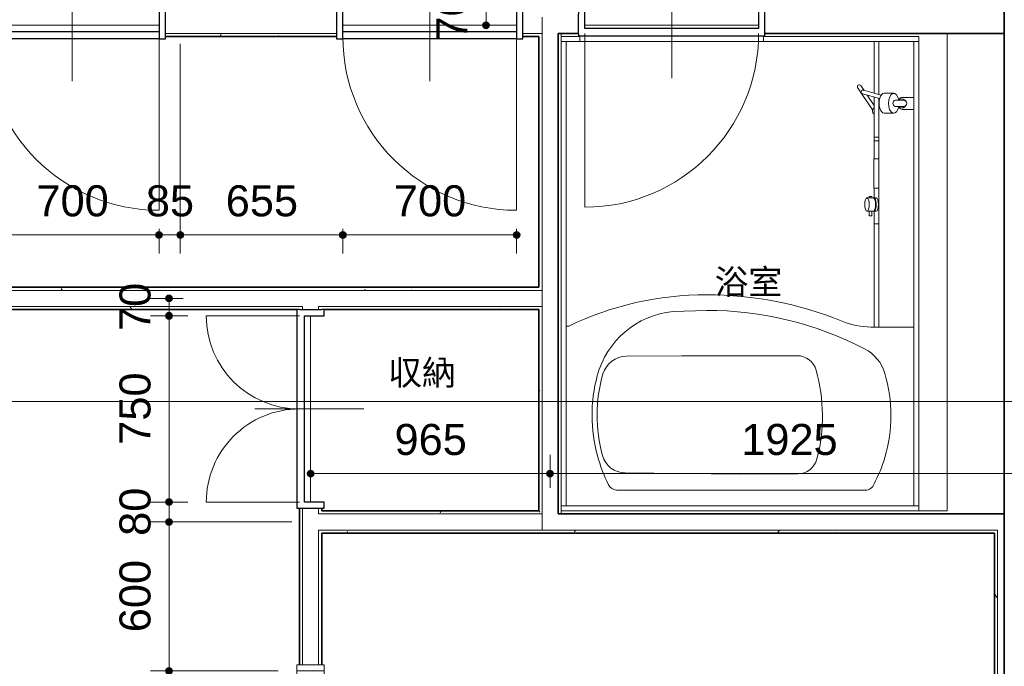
# Model space of a CAD drawing. Header units: millimetres. Extents: x -6159 to 97970, y -8550 to 14941.
# Tile 17 of 37: x 26015 to 29982, y -758 to 1846. Entities that reach past the tile are written whole.
import ezdxf

# ---------------------------------------------------------------- set-up
doc = ezdxf.new("R2010")
doc.units = ezdxf.units.MM
for name, color, linetype, lineweight in [('A-ANNO-DIMS', 211, 'Continuous', 9), ('A-ANNO-DIMS-50', 211, 'Continuous', 9), ('A-AREA-IDEN', 2, 'Continuous', 9), ('A-DOOR', 31, 'Continuous', 18), ('A-DOOR-FRAM', 31, 'Continuous', 25), ('A-FLOR', 192, 'Continuous', 18), ('A-GENM', 13, 'Continuous', 18), ('A-WALL', 113, 'Continuous', 18), ('A-WALL-PATT', 111, 'Continuous', 35), ('G-ANNO-SYMB', 111, 'Continuous', 9), ('P-SANR-FIXT', 6, 'Continuous', 18)]:
    doc.layers.add(name, color=color, linetype=linetype, lineweight=lineweight)
doc.styles.add('Arial', font='arial.ttf', dxfattribs={"height": 125})
doc.styles.add('MS UI Gothic', font='MS UI Gothic.ttf', dxfattribs={"height": 100})
doc.dimstyles.new('点線_-_2_5_mm', dxfattribs={"dimscale": 304.8, "dimtxt": 127.532425, "dimasz": 0.328084, "dimexe": 0.246063, "dimexo": 0.246063, "dimgap": 0.123031, "dimtad": 1, "dimdec": 1, "dimrnd": 0.1, "dimdsep": 46, "dimtxsty": 'Arial', "dimblk1": 'DOTSMALL', "dimblk2": 'DOTSMALL', "dimsah": 1, "dimcen": 0.09, "dimazin": 0, "dimtfac": 1, "dimtdec": 4, "dimtix": 1, "dimtmove": 0, "dimatfit": 3, "dimfxl": 1, "dimtvp": 1, "dimtolj": 1, "dimtzin": 0, "dimarcsym": 2})
pattern_1 = [(0, (21983.56, 0), (406.4, 101.6), [16.764, -288.036, 16.764, -288.036, -1625.6]), (0, (21983.56, 0), (406.4, 101.6), [-609.6, 16.764, -592.836, 16.764, -288.036, -711.2]), (0, (21983.56, 0), (406.4, 101.6), [-1524, 16.764, -186.436, 16.764, -491.236]), (120, (22135.96, 50.8), (-291.1882, 301.1527), [16.764, -288.036, 16.764, -288.036, -1625.6]), (120, (22135.96, 50.8), (-291.1882, 301.1527), [-609.6, 16.764, -592.836, 16.764, -288.036, -711.2]), (120, (22135.96, 50.8), (-291.1882, 301.1527), [-1524, 16.764, -186.436, 16.764, -491.236]), (240, (22186.76, 254), (-115.2118, -402.7527), [16.764, -288.036, 16.764, -288.036, -1625.6]), (240, (22186.76, 254), (-115.2118, -402.7527), [-609.6, 16.764, -592.836, 16.764, -288.036, -711.2]), (240, (22186.76, 254), (-115.2118, -402.7527), [-1524, 16.764, -186.436, 16.764, -491.236])]

# ---------------------------------------------------------------- blocks, each defined once
blk = doc.blocks.new('片開き - w700h2000-601856-印刷用2FL')
at = {"layer": 'A-DOOR'}
for p, q in [((0, -225), (0, 215)), ((350, -745.1), (350, -45))]:
    blk.add_line(p, q, dxfattribs=at)
at = {"layer": 'A-DOOR', "lineweight": 25}
for p, q in [((-350, -25), (350, -25)), ((350, -55), (-350, -55))]:
    blk.add_line(p, q, dxfattribs=at)
at = {"layer": 'A-DOOR'}
blk.add_arc((350, -45), 700.1, 180, 270, dxfattribs=at)
at = {"layer": 'A-DOOR-FRAM'}
for p, q in [((-375, 55), (-375, -55)), ((-350, 55), (-375, 55)), ((-350, -55), (-350, 55)), ((350, 55), (350, -55)), ((375, 55), (350, 55)), ((375, -55), (375, 55)), ((-375, -55), (-350, -55)), ((350, -55), (375, -55))]:
    blk.add_line(p, q, dxfattribs=at)
blk = doc.blocks.new('両開き - W750H2000-563925-印刷用2FL')
at = {"layer": 'A-DOOR'}
for p, q in [((-375, 420), (-375, 45)), ((375, 420), (375, 45)), ((0, 225), (0, -215))]:
    blk.add_line(p, q, dxfattribs=at)
at = {"layer": 'A-DOOR', "lineweight": 25}
for p, q in [((375, 55), (-375, 55)), ((-375, 25), (375, 25))]:
    blk.add_line(p, q, dxfattribs=at)
at = {"layer": 'A-DOOR'}
for centre, start, end in [((-375, 45), 360, 90), ((375, 45), 90, 180)]:
    blk.add_arc(centre, 375, start, end, dxfattribs=at)
at = {"layer": 'A-DOOR-FRAM'}
for p, q in [((-375, 55), (-400, 55)), ((-400, 55), (-400, 45)), ((-400, 45), (-400, -45)), ((400, 55), (375, 55)), ((400, 45), (400, 55)), ((400, 45), (400, -45)), ((-375, -55), (-375, 25)), ((375, 25), (375, -55)), ((-400, -45), (-400, -55)), ((-400, -55), (-375, -55)), ((375, -55), (400, -55)), ((400, -55), (400, -45))]:
    blk.add_line(p, q, dxfattribs=at)
blk = doc.blocks.new('片開き_ガラス四方框 - w700h2000-603679-印刷用2FL')
at = {"layer": 'A-DOOR'}
for p, q in [((350, 738.8), (350, 38.7)), ((0, 218.8), (0, -208.8)), ((376, 38.7), (375, 38.7)), ((375, -38.8), (376, -38.8))]:
    blk.add_line(p, q, dxfattribs=at)
at = {"layer": 'A-DOOR', "lineweight": 25}
for p, q in [((350, 48.8), (-350, 48.8)), ((-350, 18.8), (350, 18.8))]:
    blk.add_line(p, q, dxfattribs=at)
at = {"layer": 'A-DOOR'}
blk.add_arc((350, 38.7), 700.1, 90, 180, dxfattribs=at)
at = {"layer": 'A-DOOR-FRAM'}
for p, q in [((-350, 48.8), (-375, 48.8)), ((-375, 48.8), (-375, 38.7)), ((375, 48.8), (350, 48.8)), ((375, 38.7), (375, 48.8)), ((-375, 38.7), (-375, -38.8)), ((-350, -48.8), (-350, 18.8)), ((350, 18.8), (350, -48.8)), ((375, 38.7), (375, -38.8)), ((-375, -38.8), (-375, -48.8)), ((375, -48.8), (375, -38.8)), ((-375, -48.8), (-350, -48.8)), ((350, -48.8), (375, -48.8))]:
    blk.add_line(p, q, dxfattribs=at)
blk = doc.blocks.new('開口枠 - 鋼製 1 - W900H2200-707614-印刷用2FL')
at = {"layer": 'A-GENM'}
for p, q in [((-350, 55), (600, 55)), ((-350, 55), (-350, -55)), ((-325, -55), (-325, 55)), ((575, -55), (575, 55)), ((600, -55), (600, 55)), ((-350, -55), (600, -55))]:
    blk.add_line(p, q, dxfattribs=at)
blk = doc.blocks.new('UB1 - 1418-682311-印刷用2FL')
at = {"layer": 'P-SANR-FIXT'}
for p, q in [((-935, 720), (-955, 720)), ((-955, 720), (-955, -720)), ((-935, 700), (-935, 720)), ((935, 720), (-935, 720)), ((-935, 720), (-935, 700)), ((955, 720), (935, 720)), ((935, 720), (935, 645)), ((935, 700), (935, 720)), ((955, 645), (955, 720)), ((-935, -700), (-935, 700)), ((-935, 700), (-211.2, 700)), ((-935, 700), (-935, -700)), ((935, 700), (-935, 700)), ((-211.2, 700), (-211.2, 690)), ((-211.2, 700), (935, 700)), ((935, -700), (935, 700)), ((935, 645), (955, 645)), ((-872, 497.7), (-872, -505.1)), ((-802.4, 462.8), (-807, 0)), ((-330.5, 234), (-332.1, 457)), ((-148, 134.2), (-152.9, 269.7)), ((-330.5, -230.4), (-330.5, 234)), ((-807, 0), (-806.4, -233.1)), ((955, -95), (935, -95)), ((935, -95), (935, -540.9)), ((955, -720), (955, -95)), ((660.1, -534.5), (748.9, -474.2)), ((251.1, -520.2), (251.1, -511.8)), ((305.1, -511.8), (305.1, -520.2)), ((718.8, -512.8), (677.5, -540.9)), ((705.3, -562.8), (724, -493.3)), ((719.1, -569.5), (738.5, -497.2)), ((757.3, -486.6), (737.8, -499.8)), ((-215, -527.6), (-215, -567.5)), ((-215, -700), (-215, -540.9)), ((-215, -540.9), (251.1, -540.9)), ((200, -560), (200, -540.9)), ((232.3, -531.2), (232.3, -520.2)), ((232.3, -520.2), (251.1, -520.2)), ((232.3, -531.2), (251.1, -531.2)), ((251.1, -537.5), (251.1, -531.2)), ((251.1, -539.4), (251.1, -548.9)), ((305.1, -520.2), (311.2, -520.2)), ((311.2, -531.2), (305.1, -531.2)), ((305.1, -531.2), (305.1, -537.5)), ((305.1, -539.4), (305.1, -548.9)), ((305.1, -540.9), (344.5, -540.9)), ((311.2, -520.2), (311.2, -531.2)), ((344.5, -560), (344.5, -538.7)), ((344.5, -538.7), (462.5, -538.7)), ((462.5, -538.7), (462.5, -560)), ((462.5, -540.9), (711.2, -540.9)), ((535, -560), (535, -540.9)), ((550, -560), (550, -540.9)), ((726.8, -540.9), (935, -540.9)), ((935, -540.9), (935, -700)), ((-215, -560), (706.1, -560)), ((-215, -567.5), (-215, -700)), ((646.2, -619.4), (646.2, -581.6)), ((721.6, -560), (935, -560)), ((726.2, -619.4), (726.2, -581.6)), ((673.4, -625), (673.4, -659.9)), ((698.4, -659.9), (698.4, -625)), ((661.5, -700), (661.5, -654.3)), ((669, -641.3), (669, -644.6)), ((701.9, -644.6), (701.9, -641.1)), ((709.7, -654.3), (709.7, -700)), ((-215, -700), (-935, -700)), ((-935, -720), (-935, -700)), ((-935, -700), (-935, -720)), ((-935, -700), (935, -700)), ((-215, -700), (-226.6, -700)), ((935, -700), (-215, -700)), ((935, -700), (935, -720)), ((935, -720), (935, -700)), ((-955, -720), (-935, -720)), ((-935, -720), (935, -720)), ((935, -720), (955, -720))]:
    blk.add_line(p, q, dxfattribs=at)
for centre, radius, start, end in [((-1372, 134.2), 1287, 0, 25.5835), ((-570.8, -16.6), 612.6, 74.9162, 105.3823), ((-570.8, -25), 620.8, 105.177, 116.7512), ((-570.8, -25), 600.7, 73.8557, 105.666), ((-502, 236.1), 350.7, 5.4948, 75.0335), ((-832.2, 493.6), 40, 116.7512, 174.0736), ((-707.4, 461.9), 95, 105.666, 179.4696), ((-432.1, 456.1), 100, 0.5228, 73.5497), ((-1534.6, 134.2), 1386.6, 332.7012, 0), ((-1534.6, 134.2), 1449.6, 337.7738, 0), ((-726.4, -232.7), 80, 180.2708, 255.4795), ((-410.5, -230.1), 80, 285.4942, 359.7323), ((-573.5, 357.8), 690, 255.4795, 285.4942), ((85, -527.6), 300, 157.7738, 180), ((753.1, -480.4), 7.5, 304.218, 124.218), ((-834.4, -504.7), 37.7, 180.6262, 250.268), ((-448.2, -426.5), 164, 286.2618, 332.7012), ((731.3, -495.2), 7.5, 344.6523, 164.9399), ((-570.8, -15), 593.4, 242.2543, 253.3216), ((223.7, -525.7), 28, 348.6718, 11.3282), ((332.6, -525.7), 28, 168.6718, 191.3282), ((654.9, -548.9), 15.1, 92.7501, 148.212), ((655, -549.4), 15.7, 32.8387, 93.2071), ((-570.8, -15), 593.4, 253.3216, 286.5051), ((685.9, -629.2), 13.2, 18.4585, 161.5415), ((676.5, -654.3), 15, 119.6843, 180), ((685.5, -652.6), 18.3, 154.3223, 242.4801), ((685.5, -652.6), 18.3, 303.7048, 25.6752), ((694.7, -654.3), 15, 0, 61.2944)]:
    blk.add_arc(centre, radius, start, end, dxfattribs=at)
blk.add_ellipse((278.1, -511.8), major_axis=(27, 0), ratio=0.34202, dxfattribs=at)
for centre, major_axis, ratio, start_param, end_param in [((278.1, -539.4), (27, 0), 0.34202, 3.038701, 6.386077), ((278.1, -537.5), (27, 0), 0.34202, 3.141593, 6.283185), ((278.1, -548.9), (27, 0), 0.34202, 3.141593, 6.283185), ((686.2, -581.6), (40, 0), 0.534327, 0, 3.141593), ((686.2, -619.4), (40, 0), 0.534327, 5.023226, 10.670748), ((685.9, -659.9), (12.5, 0), 0.999196, 3.141593, 6.283185)]:
    blk.add_ellipse(centre, major_axis=major_axis, ratio=ratio, start_param=start_param, end_param=end_param, dxfattribs=at)
blk = doc.blocks.new('DIMBLOCK84-印刷用2FL')
at = {"layer": 'A-ANNO-DIMS-50', "lineweight": 35}
h = blk.add_hatch(color=256, dxfattribs=at)
edge = h.paths.add_edge_path()
edge.add_arc((25876.8, 979.5), 12.5, 0, 360)
h = blk.add_hatch(color=256, dxfattribs=at)
edge = h.paths.add_edge_path()
edge.add_arc((26576.8, 979.5), 12.5, 0, 360)
at = {"layer": 'A-ANNO-DIMS-50'}
for p, q in [((25876.8, 979.5), (25876.8, 1003.5)), ((26576.8, 979.5), (26576.8, 1003.5)), ((25876.8, 979.5), (26576.8, 979.5)), ((25876.8, 979.5), (25876.8, 904.5)), ((26576.8, 979.5), (26576.8, 904.5))]:
    blk.add_line(p, q, dxfattribs=at)
at = {"layer": 'A-ANNO-DIMS-50', "lineweight": 35}
for centre in [(25876.8, 979.5), (26576.8, 979.5)]:
    blk.add_circle(centre, 12.5, dxfattribs=at)
at = {"layer": 'A-ANNO-DIMS-50', "color": 0, "insert": (26082.6, 1179.3), "char_height": 125, "width": 346.103, "attachment_point": 1, "line_spacing_factor": 0.941778, "style": 'Arial'}
blk.add_mtext('700', dxfattribs=at)
blk = doc.blocks.new('_DotSmall')
at = {"color": 0, "linetype": 'ByBlock', "const_width": 0.5}
blk.add_lwpolyline([(-0.0625, 0, 1), (0.0625, 0, 1)], format="xyb", close=True, dxfattribs=at)
blk = doc.blocks.new('DIMBLOCK85-印刷用2FL')
at = {"layer": 'A-ANNO-DIMS-50', "lineweight": 35}
h = blk.add_hatch(color=256, dxfattribs=at)
edge = h.paths.add_edge_path()
edge.add_arc((26576.8, 979.5), 12.5, 0, 360)
h = blk.add_hatch(color=256, dxfattribs=at)
edge = h.paths.add_edge_path()
edge.add_arc((26661.8, 979.5), 12.5, 0, 360)
at = {"layer": 'A-ANNO-DIMS-50'}
for p, q in [((26661.8, 979.5), (26661.8, 1748.6)), ((26576.8, 979.5), (26576.8, 1003.5)), ((26576.8, 979.5), (26661.8, 979.5)), ((26576.8, 979.5), (26576.8, 904.5)), ((26661.8, 979.5), (26661.8, 904.5))]:
    blk.add_line(p, q, dxfattribs=at)
at = {"layer": 'A-ANNO-DIMS-50', "lineweight": 35}
for centre in [(26576.8, 979.5), (26661.8, 979.5)]:
    blk.add_circle(centre, 12.5, dxfattribs=at)
at = {"layer": 'A-ANNO-DIMS-50', "color": 0, "insert": (26523.2, 1179.3), "char_height": 125, "width": 230.736, "attachment_point": 1, "line_spacing_factor": 0.941778, "style": 'Arial'}
blk.add_mtext('85', dxfattribs=at)
blk = doc.blocks.new('DIMBLOCK86-印刷用2FL')
at = {"layer": 'A-ANNO-DIMS-50', "lineweight": 35}
h = blk.add_hatch(color=256, dxfattribs=at)
edge = h.paths.add_edge_path()
edge.add_arc((26661.8, 979.5), 12.5, 0, 360)
h = blk.add_hatch(color=256, dxfattribs=at)
edge = h.paths.add_edge_path()
edge.add_arc((27316.8, 979.5), 12.5, 0, 360)
at = {"layer": 'A-ANNO-DIMS-50'}
for p, q in [((26661.8, 979.5), (26661.8, 1748.6)), ((27316.8, 979.5), (27316.8, 1003.5)), ((26661.8, 979.5), (27316.8, 979.5)), ((26661.8, 979.5), (26661.8, 904.5)), ((27316.8, 979.5), (27316.8, 904.5))]:
    blk.add_line(p, q, dxfattribs=at)
at = {"layer": 'A-ANNO-DIMS-50', "lineweight": 35}
for centre in [(26661.8, 979.5), (27316.8, 979.5)]:
    blk.add_circle(centre, 12.5, dxfattribs=at)
at = {"layer": 'A-ANNO-DIMS-50', "color": 0, "insert": (26845.1, 1179.3), "char_height": 125, "width": 346.103, "attachment_point": 1, "line_spacing_factor": 0.941778, "style": 'Arial'}
blk.add_mtext('655', dxfattribs=at)
blk = doc.blocks.new('DIMBLOCK87-印刷用2FL')
at = {"layer": 'A-ANNO-DIMS-50', "lineweight": 35}
h = blk.add_hatch(color=256, dxfattribs=at)
edge = h.paths.add_edge_path()
edge.add_arc((27316.8, 979.5), 12.5, 0, 360)
h = blk.add_hatch(color=256, dxfattribs=at)
edge = h.paths.add_edge_path()
edge.add_arc((28016.8, 979.5), 12.5, 0, 360)
at = {"layer": 'A-ANNO-DIMS-50'}
for p, q in [((27316.8, 979.5), (27316.8, 1003.5)), ((28016.8, 979.5), (28016.8, 1003.5)), ((27316.8, 979.5), (28016.8, 979.5)), ((27316.8, 979.5), (27316.8, 904.5)), ((28016.8, 979.5), (28016.8, 904.5))]:
    blk.add_line(p, q, dxfattribs=at)
at = {"layer": 'A-ANNO-DIMS-50', "lineweight": 35}
for centre in [(27316.8, 979.5), (28016.8, 979.5)]:
    blk.add_circle(centre, 12.5, dxfattribs=at)
at = {"layer": 'A-ANNO-DIMS-50', "color": 0, "insert": (27522.6, 1179.3), "char_height": 125, "width": 346.103, "attachment_point": 1, "line_spacing_factor": 0.941778, "style": 'Arial'}
blk.add_mtext('700', dxfattribs=at)
blk = doc.blocks.new('DIMBLOCK104-印刷用2FL')
at = {"layer": 'A-ANNO-DIMS-50', "lineweight": 35}
h = blk.add_hatch(color=256, dxfattribs=at)
edge = h.paths.add_edge_path()
edge.add_arc((27893.7, 1893.6), 12.5, 0, 360)
h = blk.add_hatch(color=256, dxfattribs=at)
edge = h.paths.add_edge_path()
edge.add_arc((27893.7, 1823.6), 12.5, 0, 360)
at = {"layer": 'A-ANNO-DIMS-50'}
for p, q in [((27893.7, 1893.6), (27646.8, 1893.6)), ((27893.7, 1823.6), (27893.7, 1893.6)), ((27893.7, 1893.6), (27968.7, 1893.6)), ((27893.7, 1823.6), (27818.7, 1823.6)), ((27893.7, 1823.6), (27951, 1823.6))]:
    blk.add_line(p, q, dxfattribs=at)
at = {"layer": 'A-ANNO-DIMS-50', "lineweight": 35}
for centre in [(27893.7, 1893.6), (27893.7, 1823.6)]:
    blk.add_circle(centre, 12.5, dxfattribs=at)
at = {"layer": 'A-ANNO-DIMS-50', "color": 0, "insert": (27693.9, 1762.5), "char_height": 125, "width": 230.736, "attachment_point": 1, "rotation": 90, "line_spacing_factor": 0.941778, "style": 'Arial'}
blk.add_mtext('70', dxfattribs=at)
blk = doc.blocks.new('DIMBLOCK112-印刷用2FL')
at = {"layer": 'A-ANNO-DIMS-50', "lineweight": 35}
h = blk.add_hatch(color=256, dxfattribs=at)
edge = h.paths.add_edge_path()
edge.add_arc((27186.8, 18.5), 12.5, 0, 360)
h = blk.add_hatch(color=256, dxfattribs=at)
edge = h.paths.add_edge_path()
edge.add_arc((28151.8, 18.5), 12.5, 0, 360)
at = {"layer": 'A-ANNO-DIMS-50'}
for p, q in [((27186.8, 18.5), (27186.8, 93.5)), ((28151.8, 18.5), (28151.8, 93.5)), ((27186.8, 18.5), (28151.8, 18.5)), ((27186.8, 18.5), (27186.8, -38.8)), ((28151.8, 18.5), (28151.8, -38.8))]:
    blk.add_line(p, q, dxfattribs=at)
at = {"layer": 'A-ANNO-DIMS-50', "lineweight": 35}
for centre in [(27186.8, 18.5), (28151.8, 18.5)]:
    blk.add_circle(centre, 12.5, dxfattribs=at)
at = {"layer": 'A-ANNO-DIMS-50', "color": 0, "insert": (27525.1, 218.3), "char_height": 125, "width": 346.103, "attachment_point": 1, "line_spacing_factor": 0.941778, "style": 'Arial'}
blk.add_mtext('965', dxfattribs=at)
blk = doc.blocks.new('DIMBLOCK113-印刷用2FL')
at = {"layer": 'A-ANNO-DIMS-50', "lineweight": 35}
h = blk.add_hatch(color=256, dxfattribs=at)
edge = h.paths.add_edge_path()
edge.add_arc((28151.8, 18.5), 12.5, 0, 360)
h = blk.add_hatch(color=256, dxfattribs=at)
edge = h.paths.add_edge_path()
edge.add_arc((30076.8, 18.5), 12.5, 0, 360)
at = {"layer": 'A-ANNO-DIMS-50'}
for p, q in [((28151.8, 18.5), (28151.8, 93.5)), ((30076.8, 18.5), (30076.8, 93.5)), ((28151.8, 18.5), (30076.8, 18.5)), ((28151.8, 18.5), (28151.8, -38.8)), ((30076.8, 18.5), (30076.8, -38.8))]:
    blk.add_line(p, q, dxfattribs=at)
at = {"layer": 'A-ANNO-DIMS-50', "lineweight": 35}
for centre in [(28151.8, 18.5), (30076.8, 18.5)]:
    blk.add_circle(centre, 12.5, dxfattribs=at)
at = {"layer": 'A-ANNO-DIMS-50', "color": 0, "insert": (28922, 218.3), "char_height": 125, "width": 461.471, "attachment_point": 1, "line_spacing_factor": 0.941778, "style": 'Arial'}
blk.add_mtext('1925', dxfattribs=at)
blk = doc.blocks.new('DIMBLOCK173-印刷用2FL')
at = {"layer": 'A-ANNO-DIMS-50', "lineweight": 35}
h = blk.add_hatch(color=256, dxfattribs=at)
edge = h.paths.add_edge_path()
edge.add_arc((28151.8, 2226.1), 12.5, 0, 360)
h = blk.add_hatch(color=256, dxfattribs=at)
edge = h.paths.add_edge_path()
edge.add_arc((28291.8, 2226.1), 12.5, 0, 360)
at = {"layer": 'A-ANNO-DIMS-50'}
for p, q in [((28151.8, 2226.1), (28151.8, 2301.1)), ((28291.8, 2226.1), (28291.8, 2301.1)), ((28151.8, 2226.1), (28291.8, 2226.1)), ((28151.8, 2226.1), (28151.8, 1904.9)), ((28291.8, 2226.1), (28291.8, 2113.6))]:
    blk.add_line(p, q, dxfattribs=at)
at = {"layer": 'A-ANNO-DIMS-50', "lineweight": 35}
for centre in [(28151.8, 2226.1), (28291.8, 2226.1)]:
    blk.add_circle(centre, 12.5, dxfattribs=at)
at = {"layer": 'A-ANNO-DIMS-50', "color": 0, "insert": (28077.6, 2425.9), "char_height": 125, "width": 346.103, "attachment_point": 1, "line_spacing_factor": 0.941778, "style": 'Arial'}
blk.add_mtext('140', dxfattribs=at)
blk = doc.blocks.new('DIMBLOCK177-印刷用2FL')
at = {"layer": 'A-ANNO-DIMS-50', "lineweight": 35}
h = blk.add_hatch(color=256, dxfattribs=at)
edge = h.paths.add_edge_path()
edge.add_arc((26616.7, -176.4), 12.5, 0, 360)
h = blk.add_hatch(color=256, dxfattribs=at)
edge = h.paths.add_edge_path()
edge.add_arc((26616.7, -776.4), 12.5, 0, 360)
at = {"layer": 'A-ANNO-DIMS-50'}
for p, q in [((26616.7, -176.4), (26541.7, -176.4)), ((26616.7, -776.4), (26616.7, -176.4)), ((26616.7, -176.4), (27111.8, -176.4)), ((26616.7, -776.4), (26541.7, -776.4)), ((26616.7, -776.4), (27056.8, -776.4))]:
    blk.add_line(p, q, dxfattribs=at)
at = {"layer": 'A-ANNO-DIMS-50', "lineweight": 35}
for centre in [(26616.7, -176.4), (26616.7, -776.4)]:
    blk.add_circle(centre, 12.5, dxfattribs=at)
at = {"layer": 'A-ANNO-DIMS-50', "color": 0, "insert": (26416.9, -620.6), "char_height": 125, "width": 346.103, "attachment_point": 1, "rotation": 90, "line_spacing_factor": 0.941778, "style": 'Arial'}
blk.add_mtext('600', dxfattribs=at)
blk = doc.blocks.new('DIMBLOCK178-印刷用2FL')
at = {"layer": 'A-ANNO-DIMS-50', "lineweight": 35}
h = blk.add_hatch(color=256, dxfattribs=at)
edge = h.paths.add_edge_path()
edge.add_arc((26616.7, -96.4), 12.5, 0, 360)
h = blk.add_hatch(color=256, dxfattribs=at)
edge = h.paths.add_edge_path()
edge.add_arc((26616.7, -176.4), 12.5, 0, 360)
at = {"layer": 'A-ANNO-DIMS-50'}
for p, q in [((26616.7, -96.4), (26541.7, -96.4)), ((26616.7, -176.4), (26616.7, -96.4)), ((26616.7, -96.4), (26691.8, -96.4)), ((26616.7, -176.4), (26541.7, -176.4)), ((26616.7, -176.4), (27111.8, -176.4))]:
    blk.add_line(p, q, dxfattribs=at)
at = {"layer": 'A-ANNO-DIMS-50', "lineweight": 35}
for centre in [(26616.7, -96.4), (26616.7, -176.4)]:
    blk.add_circle(centre, 12.5, dxfattribs=at)
at = {"layer": 'A-ANNO-DIMS-50', "color": 0, "insert": (26416.9, -232.5), "char_height": 125, "width": 230.736, "attachment_point": 1, "rotation": 90, "line_spacing_factor": 0.941778, "style": 'Arial'}
blk.add_mtext('80', dxfattribs=at)
blk = doc.blocks.new('DIMBLOCK179-印刷用2FL')
at = {"layer": 'A-ANNO-DIMS-50', "lineweight": 35}
h = blk.add_hatch(color=256, dxfattribs=at)
edge = h.paths.add_edge_path()
edge.add_arc((26616.7, 653.6), 12.5, 0, 360)
h = blk.add_hatch(color=256, dxfattribs=at)
edge = h.paths.add_edge_path()
edge.add_arc((26616.7, -96.4), 12.5, 0, 360)
at = {"layer": 'A-ANNO-DIMS-50'}
for p, q in [((26616.7, 653.6), (26541.7, 653.6)), ((26616.7, -96.4), (26616.7, 653.6)), ((26616.7, 653.6), (26691.8, 653.6)), ((26616.7, -96.4), (26541.7, -96.4)), ((26616.7, -96.4), (26691.8, -96.4))]:
    blk.add_line(p, q, dxfattribs=at)
at = {"layer": 'A-ANNO-DIMS-50', "lineweight": 35}
for centre in [(26616.7, 653.6), (26616.7, -96.4)]:
    blk.add_circle(centre, 12.5, dxfattribs=at)
at = {"layer": 'A-ANNO-DIMS-50', "color": 0, "insert": (26416.9, 134.4), "char_height": 125, "width": 346.103, "attachment_point": 1, "rotation": 90, "line_spacing_factor": 0.941778, "style": 'Arial'}
blk.add_mtext('750', dxfattribs=at)
blk = doc.blocks.new('DIMBLOCK180-印刷用2FL')
at = {"layer": 'A-ANNO-DIMS-50', "lineweight": 35}
h = blk.add_hatch(color=256, dxfattribs=at)
edge = h.paths.add_edge_path()
edge.add_arc((26616.7, 723.6), 12.5, 0, 360)
h = blk.add_hatch(color=256, dxfattribs=at)
edge = h.paths.add_edge_path()
edge.add_arc((26616.7, 653.6), 12.5, 0, 360)
at = {"layer": 'A-ANNO-DIMS-50'}
for p, q in [((26616.7, 723.6), (26541.7, 723.6)), ((26616.7, 653.6), (26616.7, 723.6)), ((26616.7, 723.6), (26674, 723.6)), ((26616.7, 653.6), (26541.7, 653.6)), ((26616.7, 653.6), (26691.8, 653.6))]:
    blk.add_line(p, q, dxfattribs=at)
at = {"layer": 'A-ANNO-DIMS-50', "lineweight": 35}
for centre in [(26616.7, 723.6), (26616.7, 653.6)]:
    blk.add_circle(centre, 12.5, dxfattribs=at)
at = {"layer": 'A-ANNO-DIMS-50', "color": 0, "insert": (26416.9, 592.5), "char_height": 125, "width": 230.736, "attachment_point": 1, "rotation": 90, "line_spacing_factor": 0.941778, "style": 'Arial'}
blk.add_mtext('70', dxfattribs=at)

msp = doc.modelspace()

# ---------------------------------------------------------------- hatches: boundary and pattern name
at = {"layer": 'A-WALL-PATT', "lineweight": 18}
h = msp.add_hatch(dxfattribs=at)
h.set_pattern_fill('FP_2', color=256, style=0, pattern_type=2)
h.set_pattern_definition(pattern_1)
h.paths.add_polyline_path([(28041.79, 1778.6), (28106.79, 1778.6), (28106.79, 1791.1), (28041.79, 1791.1)])
h.paths.add_polyline_path([(24725.79, 1778.6), (24725.79, 1791.1), (24579.29, 1791.1), (24579.29, 1778.6), (24656.79, 1778.6)])
h.paths.add_polyline_path([(25677.79, 1778.6), (25851.79, 1778.6), (25851.79, 1791.1), (25677.79, 1791.03), (25677.79, 1779)])
h.paths.add_polyline_path([(27291.79, 1778.6), (27291.79, 1791.1), (26601.79, 1791.1), (26601.79, 1778.6), (27159.45, 1778.6)])
h = msp.add_hatch(dxfattribs=at)
h.set_pattern_fill('FP_2', color=256, style=0, pattern_type=2)
h.set_pattern_definition(pattern_1)
h.paths.add_polyline_path([(28119.29, -221.4), (28119.29, -208.9), (28106.79, -208.9), (28106.79, -221.4)])
h.paths.add_polyline_path([(28119.29, -143.9), (28119.29, 691.1), (28106.79, 691.1), (28106.79, -143.9)])
h.paths.add_polyline_path([(28106.79, 756.1), (28119.29, 756.1), (28119.29, 1791.1), (28106.79, 1791.1), (28106.79, 768.6)])
h = msp.add_hatch(dxfattribs=at)
h.set_pattern_fill('FP_2', color=256, style=0, pattern_type=2)
h.set_pattern_definition(pattern_1)
h.paths.add_polyline_path([(23111.79, 756.1), (24741.79, 756.1), (24741.79, 768.6), (23111.79, 768.6)])
h.paths.add_polyline_path([(28106.79, 756.1), (28106.79, 768.6), (25591.79, 768.6), (25591.79, 756.1), (27768.58, 756.1)])
h = msp.add_hatch(dxfattribs=at)
h.set_pattern_fill('FP_2', color=256, style=0, pattern_type=2)
h.set_pattern_definition(pattern_1)
h.paths.add_polyline_path([(27231.79, 678.6), (28106.79, 678.6), (28106.79, 691.1), (27219.29, 691.1), (27219.29, 679.6), (27231.79, 679.6), (27231.79, 678.78)])
h.paths.add_polyline_path([(27131.79, 678.6), (27141.79, 678.6), (27142.19, 679.6), (27154.29, 679.6), (27154.29, 691.1), (25591.79, 691.1), (25591.79, 678.6), (26550.33, 678.6)])
h.paths.add_polyline_path([(23111.79, 678.6), (24741.79, 678.6), (24741.79, 691.1), (23099.29, 691.1), (23099.29, 678.6)])
h = msp.add_hatch(dxfattribs=at)
h.set_pattern_fill('FP_2', color=256, style=0, pattern_type=2)
h.set_pattern_definition(pattern_1)
h.paths.add_polyline_path([(27154.29, -2471.4), (27154.29, -1701.4), (27141.79, -1701.4), (27141.79, -2471.4)])
h.paths.add_polyline_path([(27154.29, -751.4), (27154.29, -122.4), (27141.79, -122.4), (27141.79, -751.4)])
h = msp.add_hatch(dxfattribs=at)
h.set_pattern_fill('FP_2', color=256, style=0, pattern_type=2)
h.set_pattern_definition(pattern_1)
h.paths.add_polyline_path([(27231.79, -2393.9), (27231.79, -1701.4), (27219.29, -1701.4), (27219.29, -2393.9)])
h.paths.add_polyline_path([(27231.79, -751.4), (27231.79, -208.9), (27219.29, -208.9), (27219.29, -751.4)])
h.paths.add_polyline_path([(27219.29, -143.9), (27231.79, -143.9), (27231.39, -122.4), (27219.29, -122.4)])
h = msp.add_hatch(dxfattribs=at)
h.set_pattern_fill('FP_2', color=256, style=0, pattern_type=2)
h.set_pattern_definition(pattern_1)
h.paths.add_polyline_path([(27231.79, -143.9), (28106.79, -143.9), (28106.79, -131.4), (27231.79, -131.4)])
h = msp.add_hatch(dxfattribs=at)
h.set_pattern_fill('FP_2', color=256, style=0, pattern_type=2)
h.set_pattern_definition(pattern_1)
h.paths.add_polyline_path([(27231.79, -221.4), (28106.79, -221.4), (28106.79, -208.9), (27231.79, -208.9)])
h = msp.add_hatch(dxfattribs=at)
h.set_pattern_fill('FP_2', color=256, style=0, pattern_type=2)
h.set_pattern_definition(pattern_1)
h.paths.add_polyline_path([(29941.79, -221.4), (29954.29, -221.4), (29954.29, -208.9), (28119.29, -208.9), (28119.29, -221.4), (28986.82, -221.4)])
h = msp.add_hatch(dxfattribs=at)
h.set_pattern_fill('FP_2', color=256, style=0, pattern_type=2)
h.set_pattern_definition(pattern_1)
h.paths.add_polyline_path([(29954.29, -2381.4), (29954.29, -221.4), (29941.79, -221.4), (29941.79, -2381.4)])

# ---------------------------------------------------------------- linework, layer by layer
at = {"layer": 'A-FLOR'}
for p, q in [((26576.79, 1823.6), (25876.79, 1823.6)), ((28016.79, 1823.6), (27316.79, 1823.6)), ((28196.79, 1778.6), (28196.79, 1791.1)), ((28291.79, 1823.6), (28991.79, 1823.6)), ((29751.79, -131.4), (29751.79, 1791.1)), ((27186.79, -96.4), (27186.79, 653.6)), ((28196.79, -143.9), (28196.79, -131.4)), ((29636.79, -131.4), (29751.79, -131.4))]:
    msp.add_line(p, q, dxfattribs=at)
at = {"layer": 'A-WALL', "lineweight": 35}
for p, q in [((29981.79, -2826.4), (29981.79, 2928.6)), ((28184.29, -143.9), (28184.29, 1791.1)), ((28184.29, 1791.1), (28265.79, 1791.1)), ((29017.79, 1791.1), (29981.79, 1791.1)), ((26601.79, 1778.6), (27291.79, 1778.6)), ((28041.79, 1778.6), (28106.79, 1778.6)), ((28106.79, 1778.6), (28106.79, 768.6)), ((28106.79, 768.6), (25591.79, 768.6)), ((25591.79, 678.6), (27131.79, 678.6)), ((27241.79, 678.6), (28106.79, 678.6)), ((28106.79, 678.6), (28106.79, -131.4)), ((27141.79, -122.4), (27141.79, -751.4)), ((27231.79, -131.4), (27231.79, -122.4)), ((28106.79, -131.4), (27231.79, -131.4)), ((29981.79, -143.9), (28184.29, -143.9)), ((27231.79, -751.4), (27231.79, -221.4)), ((27231.79, -221.4), (29941.79, -221.4)), ((29941.79, -221.4), (29941.79, -2381.4))]:
    msp.add_line(p, q, dxfattribs=at)
at = {"layer": 'A-WALL'}
for p, q in [((28119.29, 1856.1), (28119.29, -208.9)), ((26601.79, 1791.1), (27291.79, 1791.1)), ((28041.79, 1791.1), (28119.29, 1791.1)), ((25591.79, 756.1), (28119.29, 756.1)), ((25591.79, 691.1), (27154.29, 691.1)), ((27154.29, 679.6), (27154.29, 691.1)), ((27219.29, 691.1), (28119.29, 691.1)), ((27219.29, 679.6), (27219.29, 691.1)), ((27154.29, -751.4), (27154.29, -122.4)), ((27219.29, -143.9), (27219.29, -122.4)), ((28119.29, -143.9), (27219.29, -143.9)), ((29954.29, -208.9), (27219.29, -208.9)), ((27219.29, -751.4), (27219.29, -208.9)), ((29954.29, -2393.9), (29954.29, -208.9))]:
    msp.add_line(p, q, dxfattribs=at)
at = {"layer": 'G-ANNO-SYMB'}
msp.add_line((23112.65, 309.22), (32079.23, 309.22), dxfattribs=at)

# ---------------------------------------------------------------- block references
at = {"layer": 'A-DOOR', "lineweight": 25}
for p in [(26226.79, 1823.6), (27666.79, 1823.6)]:
    msp.add_blockref('片開き - w700h2000-601856-印刷用2FL', p, dxfattribs=at)
at = {"layer": 'A-DOOR-FRAM'}
for name, p, rotation in [('片開き_ガラス四方框 - w700h2000-603679-印刷用2FL', (28641.79, 1829.85), 180), ('両開き - W750H2000-563925-印刷用2FL', (27186.79, 278.6), 89.99999999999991)]:
    msp.add_blockref(name, p, dxfattribs=dict(at, rotation=rotation))
at = {"layer": 'A-GENM', "rotation": 89.99999999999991}
msp.add_blockref('開口枠 - 鋼製 1 - W900H2200-707614-印刷用2FL', (27186.79, -1351.4), dxfattribs=at)
at = {"layer": 'P-SANR-FIXT', "rotation": 89.99999999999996}
msp.add_blockref('UB1 - 1418-682311-印刷用2FL', (28916.79, 823.6), dxfattribs=at)

# ---------------------------------------------------------------- texts
at = {"layer": 'A-AREA-IDEN', "char_height": 100, "width": 360.7594, "attachment_point": 1, "style": 'MS UI Gothic'}
for s, insert in [('浴室', (28814.39, 840.57)), ('収納', (27499.22, 474.86))]:
    msp.add_mtext(s, dxfattribs=dict(at, insert=insert))

# ---------------------------------------------------------------- dimensions: what is measured, and where the dimension line sits
at = {"layer": 'A-ANNO-DIMS'}
for base, p1, p2, override, picture, middle in [((28291.79, 2226.08), (28151.79, 1829.85), (28291.79, 2038.6), {"dimpost": '<>', "dimfxl": 251.349483}, 'DIMBLOCK173-印刷用2FL', (28221.79, 2327.4)), ((26661.79, 979.49), (26576.79, 1078.54), (26661.79, 1823.6), {"dimpost": '<>', "dimfxl": 749.89541}, 'DIMBLOCK85-印刷用2FL', (26619.29, 1080.82)), ((27316.79, 979.49), (26661.79, 1823.6), (27316.79, 1078.54), {"dimpost": '<>', "dimfxl": 992.039881}, 'DIMBLOCK86-印刷用2FL', (26989.29, 1080.82)), ((26576.79, 979.49), (25876.79, 1078.54), (26576.79, 1078.54), {"dimpost": '<>', "dimfxl": 700}, 'DIMBLOCK84-印刷用2FL', (26226.79, 1080.82)), ((28016.79, 979.49), (27316.79, 1078.54), (28016.79, 1078.54), {"dimpost": '<>', "dimfxl": 700}, 'DIMBLOCK87-印刷用2FL', (27666.79, 1080.82)), ((28151.79, 18.48), (27186.79, 36.16), (28151.79, 36.16), {"dimpost": '<>', "dimfxl": 965}, 'DIMBLOCK112-印刷用2FL', (27669.29, 119.8)), ((30076.79, 18.48), (28151.79, 36.16), (30076.79, 36.16), {"dimpost": '<>', "dimfxl": 1925}, 'DIMBLOCK113-印刷用2FL', (29114.29, 119.8))]:
    dim = msp.add_linear_dim(base=base, p1=p1, p2=p2, dimstyle='点線_-_2_5_mm', override=override, dxfattribs=at)
    dim.commit()
    dim.dimension.update_dxf_attribs({"geometry": picture, "text_midpoint": middle})
for base, p1, p2, override, picture, middle in [((27893.71, 1893.6), (27876.03, 1823.6), (27571.79, 1893.6), {"dimpost": '<>', "dimfxl": 312.187919}, 'DIMBLOCK104-印刷用2FL', (27792.39, 1858.6)), ((26616.66, 723.6), (26766.79, 653.6), (26598.98, 723.6), {"dimpost": '<>', "dimfxl": 181.824866}, 'DIMBLOCK180-印刷用2FL', (26515.34, 688.6)), ((26616.66, 653.6), (26766.79, -96.4), (26766.79, 653.6), {"dimpost": '<>', "dimfxl": 750}, 'DIMBLOCK179-印刷用2FL', (26515.34, 278.6)), ((26616.66, -96.4), (27186.79, -176.4), (26766.79, -96.4), {"dimpost": '<>', "dimfxl": 427.551167}, 'DIMBLOCK178-印刷用2FL', (26515.34, -136.4)), ((26616.66, -176.4), (27131.79, -776.4), (27186.79, -176.4), {"dimpost": '<>', "dimfxl": 602.51556}, 'DIMBLOCK177-印刷用2FL', (26515.34, -476.4))]:
    dim = msp.add_linear_dim(base=base, p1=p1, p2=p2, angle=90, dimstyle='点線_-_2_5_mm', override=override, dxfattribs=at)
    dim.commit()
    dim.dimension.update_dxf_attribs({"geometry": picture, "text_midpoint": middle})

doc.saveas('drawing.dxf')
